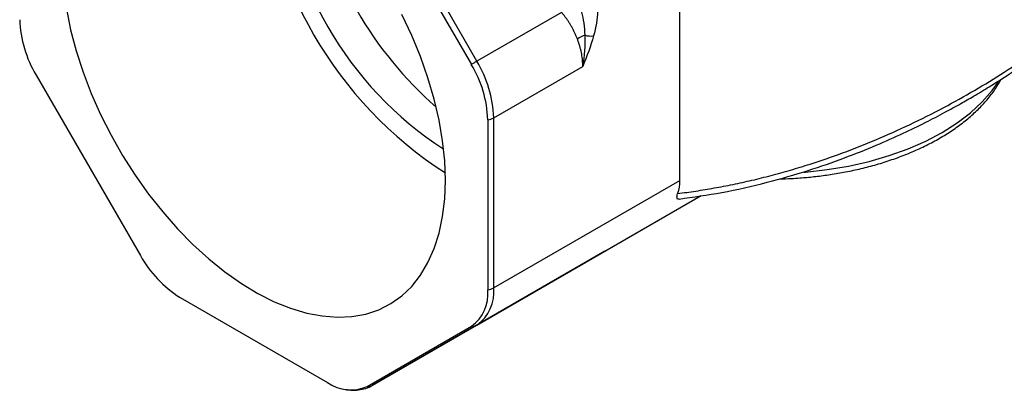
# Model space of a CAD drawing. Header units: inches. Extents: x 0.5 to 21.5, y 0.5 to 16.5.
# Tile 8 of 15: x 17.3 to 19.7, y 10.2 to 11.1. Entities that reach past the tile are written whole.
import ezdxf

# ---------------------------------------------------------------- set-up
doc = ezdxf.new("R2010")
doc.units = ezdxf.units.IN
doc.header["$LTSCALE"] = 2
doc.header["$MEASUREMENT"] = 0

msp = doc.modelspace()

# ---------------------------------------------------------------- linework, layer by layer
for p, q in [((18.1549, 11.4194), (18.4076, 10.9818)), ((18.4212, 10.9896), (18.1685, 11.4273)), ((18.9124, 11.3839), (18.9124, 10.6997)), ((18.6263, 11.108), (18.4212, 10.9896)), ((18.462, 10.8523), (18.6778, 10.9769)), ((17.3524, 10.956), (17.6051, 10.5184)), ((18.4475, 10.8476), (18.4475, 10.435)), ((18.462, 10.4397), (18.462, 10.8523)), ((18.9124, 10.6997), (18.462, 10.4397)), ((18.4212, 10.3495), (18.9651, 10.6635)), ((18.7313, 10.5285), (18.9651, 10.6635)), ((18.7313, 10.5285), (18.1685, 10.2036)), ((17.7013, 10.4167), (18.0587, 10.2104)), ((18.1549, 10.2009), (18.4076, 10.3468)), ((18.1685, 10.2036), (18.4212, 10.3495))]:
    msp.add_line(p, q)
at = {"flags": 128}
for points in [[(17.4258, 11.1165), (17.436, 11.0659), (17.4495, 11.0146), (17.4662, 10.963), (17.486, 10.9114), (17.5086, 10.8603), (17.5341, 10.81), (17.562, 10.7608), (17.5924, 10.7132), (17.6248, 10.6674), (17.6592, 10.6239), (17.6952, 10.583), (17.7325, 10.5449), (17.771, 10.5099), (17.8102, 10.4784), (17.85, 10.4505), (17.89, 10.4264), (17.9299, 10.4063), (17.9695, 10.3904), (18.0084, 10.3788), (18.0463, 10.3716), (18.083, 10.3687), (18.1182, 10.3704), (18.1516, 10.3764), (18.1831, 10.3868), (18.2123, 10.4016), (18.239, 10.4205), (18.263, 10.4435), (18.2843, 10.4704), (18.3025, 10.501), (18.3176, 10.5351), (18.3295, 10.5723), (18.338, 10.6125), (18.3432, 10.6554), (18.3449, 10.7005)], [(18.3449, 10.7005), (18.3432, 10.7477), (18.338, 10.7964), (18.3295, 10.8465), (18.3176, 10.8975), (18.3025, 10.949), (18.2843, 11.0006), (18.263, 11.052), (18.239, 11.1028)], [(18.4076, 10.9818), (18.4094, 10.9829), (18.4112, 10.9839), (18.413, 10.9849), (18.4147, 10.9859), (18.4164, 10.9869), (18.418, 10.9878), (18.4196, 10.9887), (18.4212, 10.9896)], [(19.2148, 10.7203), (19.2177, 10.7205), (19.2706, 10.7265), (19.3223, 10.7352), (19.3725, 10.7466), (19.4206, 10.7605), (19.4664, 10.777), (19.5093, 10.7958), (19.5491, 10.8167), (19.5855, 10.8397), (19.618, 10.8645), (19.6465, 10.8909), (19.6707, 10.9187), (19.6856, 10.9398)]]:
    msp.add_lwpolyline(points, dxfattribs=at)
for centre, radius, start, end in [((18.8721, 11.5416), 0.9773, 182.6542, 237.3404), ((18.8203, 11.5117), 0.8783, 183.1031, 236.8915), ((18.9334, 11.577), 0.9281, 191.1664, 228.8283), ((17.5902, 11.0997), 0.2778, 181.9565, 211.1437), ((18.7074, 10.9802), 0.0761, 108.2405, 123.9819), ((18.698, 11.1107), 0.0601, 256.0579, 275.6433), ((18.1698, 10.8381), 0.2778, 1.9565, 31.1437), ((18.1779, 10.8426), 0.2842, 1.9565, 31.1437), ((18.4423, 10.888), 0.0407, 277.2976, 298.8277), ((17.8484, 10.6524), 0.2778, 208.8556, 238.0453), ((18.3511, 10.4255), 0.0969, 305.698, 5.6204), ((18.3633, 10.43), 0.0991, 305.698, 5.6204), ((18.4423, 10.4754), 0.0407, 277.2976, 298.8277), ((18.4103, 10.3686), 0.022, 262.8867, 299.501), ((18.1151, 10.2892), 0.0968, 234.3818, 294.314), ((18.1577, 10.2227), 0.022, 262.8867, 299.501)]:
    msp.add_arc(centre, radius, start, end)
for points, knots in [([(18.9113, 10.6553), (18.9459, 10.6601), (19.0172, 10.6699), (19.122, 10.694), (19.2214, 10.7226), (19.3095, 10.7533), (19.3862, 10.7839), (19.4517, 10.8131), (19.507, 10.8399), (19.5534, 10.8641), (19.592, 10.8853), (19.6279, 10.906), (19.6675, 10.9299), (19.7167, 10.9612), (19.7745, 11.0006), (19.8367, 11.0465), (19.8995, 11.0966), (19.9612, 11.1499), (20.0211, 11.2061), (20.0749, 11.261), (20.1211, 11.3118), (20.1588, 11.3561), (20.1906, 11.3958), (20.22, 11.4344), (20.2476, 11.4728), (20.2758, 11.5144), (20.3041, 11.559), (20.333, 11.6079), (20.3595, 11.6569), (20.3813, 11.7007), (20.3978, 11.7366), (20.4102, 11.7653), (20.421, 11.7914), (20.4319, 11.8197), (20.4432, 11.8508), (20.4502, 11.8727), (20.4535, 11.8831)], [0, 0, 0, 0, 0.050447, 0.104085, 0.152775, 0.196417, 0.234906, 0.268156, 0.296341, 0.320608, 0.341087, 0.357749, 0.378362, 0.405513, 0.439268, 0.476235, 0.514, 0.552548, 0.591861, 0.631159, 0.663056, 0.691341, 0.716006, 0.737699, 0.762879, 0.786263, 0.812803, 0.84248, 0.872546, 0.898158, 0.918235, 0.934268, 0.947169, 0.962875, 0.982456, 1, 1, 1, 1]), ([(18.9077, 10.6686), (18.9151, 10.6695), (18.9298, 10.6714), (18.9519, 10.6746), (18.9742, 10.6781), (18.9967, 10.682), (19.0193, 10.6862), (19.0421, 10.6907), (19.065, 10.6956), (19.0881, 10.7008), (19.1112, 10.7064), (19.1345, 10.7124), (19.158, 10.7187), (19.1815, 10.7254), (19.2051, 10.7325), (19.2473, 10.7457), (19.3087, 10.7669), (19.3893, 10.7987), (19.4715, 10.8354), (19.5765, 10.8882), (19.7069, 10.9645), (19.8271, 11.0494), (19.921, 11.1255), (19.9726, 11.1711), (20.0121, 11.2082), (20.0399, 11.2353), (20.072, 11.2679), (20.0941, 11.2918), (20.106, 11.3046)], [0, 0, 0, 0, 0.016409, 0.032928, 0.049558, 0.066301, 0.083155, 0.100122, 0.117202, 0.134396, 0.151704, 0.169126, 0.186663, 0.204315, 0.222083, 0.239967, 0.299735, 0.361674, 0.425797, 0.492113, 0.612909, 0.748464, 0.808344, 0.875413, 0.898768, 0.927318, 0.961062, 1, 1, 1, 1]), ([(18.6648, 11.0433), (18.6639, 11.0457), (18.662, 11.0504), (18.6588, 11.0575), (18.6555, 11.0644), (18.6519, 11.0712), (18.6481, 11.0778), (18.6441, 11.0842), (18.6399, 11.0905), (18.6355, 11.0965), (18.631, 11.1024), (18.6279, 11.1062), (18.6263, 11.108)], [0, 0, 0, 0, 0.10571, 0.210108, 0.31321, 0.41503, 0.515586, 0.614893, 0.712969, 0.809833, 0.905504, 1, 1, 1, 1]), ([(18.6778, 10.9769), (18.6778, 10.9794), (18.6777, 10.9843), (18.6772, 10.9917), (18.6763, 10.9991), (18.6752, 11.0066), (18.6737, 11.014), (18.6719, 11.0214), (18.6698, 11.0287), (18.6675, 11.036), (18.6657, 11.0409), (18.6648, 11.0433)], [0, 0, 0, 0, 0.115632, 0.230109, 0.343441, 0.455639, 0.566713, 0.676675, 0.785535, 0.893306, 1, 1, 1, 1]), ([(19.1547, 10.7044), (19.1643, 10.7045), (19.1808, 10.7048), (19.2087, 10.7067), (19.2388, 10.7094), (19.2743, 10.7139), (19.3109, 10.72), (19.3484, 10.7279), (19.386, 10.7375), (19.4231, 10.749), (19.4592, 10.7621), (19.4942, 10.7771), (19.5275, 10.7936), (19.5589, 10.8118), (19.5882, 10.8315), (19.6151, 10.8526), (19.6395, 10.8752), (19.6611, 10.8991), (19.679, 10.9226), (19.6881, 10.9386), (19.6922, 10.9459)], [0, 0, 0, 0, 0.040141, 0.069507, 0.118173, 0.168533, 0.222379, 0.278367, 0.335958, 0.394728, 0.454383, 0.514715, 0.575575, 0.636862, 0.698505, 0.760456, 0.822678, 0.885163, 0.94792, 1, 1, 1, 1]), ([(18.9114, 10.6549), (18.9101, 10.6548), (18.9075, 10.6548), (18.9061, 10.6577), (18.906, 10.6622), (18.9071, 10.6663), (18.9077, 10.6686)], [0, 0, 0, 0, 0.253838, 0.485409, 0.725555, 1, 1, 1, 1]), ([(18.1033, 10.1937), (18.1058, 10.1932), (18.1145, 10.1914), (18.1294, 10.1914), (18.1473, 10.1944), (18.1606, 10.1987), (18.1669, 10.203), (18.1683, 10.2039)], [0, 0, 0, 0, 0.11065, 0.379855, 0.650986, 0.927276, 1, 1, 1, 1])]:
    msp.add_open_spline(points, degree=3, knots=knots)
for points in [[(18.6836, 11.0524), (18.6827, 11.0729), (18.6799, 11.0916), (18.6753, 11.1081)], [(18.7133, 11.1108), (18.7133, 11.0921), (18.7096, 11.0718), (18.7039, 11.0509)], [(18.6778, 10.9769), (18.6828, 11.0023), (18.6846, 11.0282), (18.6836, 11.0524)], [(18.7039, 11.0509), (18.6972, 11.0263), (18.6878, 11.0016), (18.6778, 10.9769)], [(18.9124, 10.6997), (18.9124, 10.689), (18.9108, 10.6786), (18.9077, 10.6686)]]:
    msp.add_open_spline(points, degree=3)

doc.saveas('drawing.dxf')
